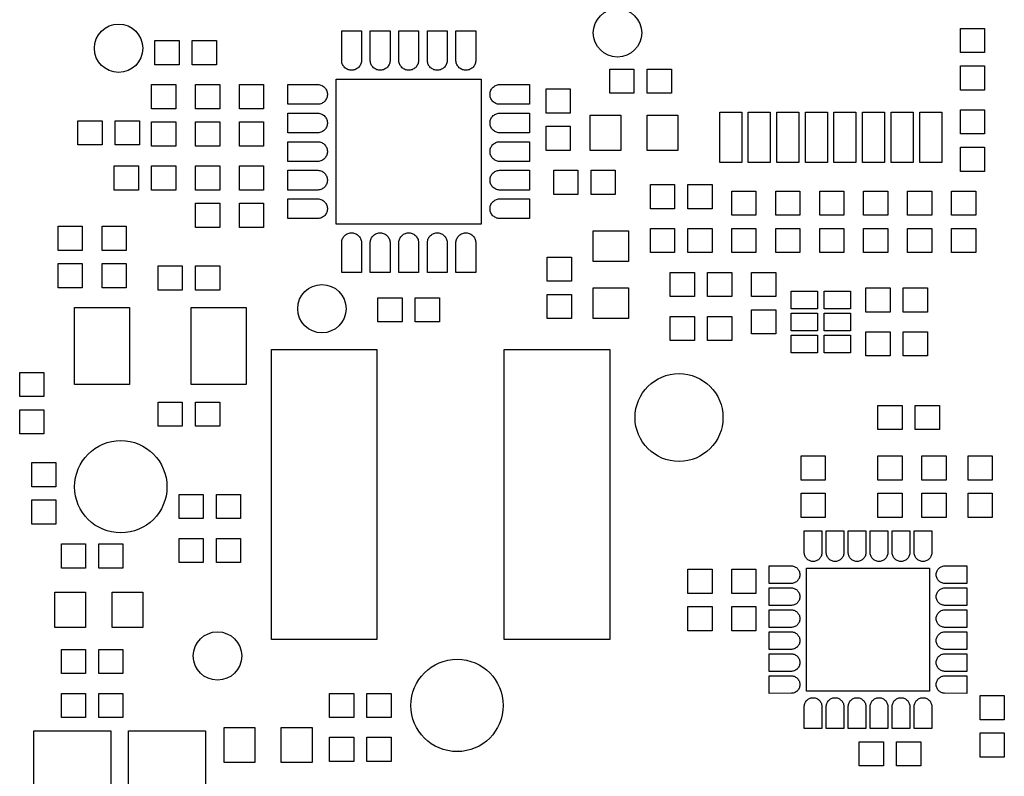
# Model space of a CAD drawing. Header units: metres. Extents: x -5.5 to 63.5, y -3.5 to 57.5.
# Tile 3 of 7: x 18.8 to 41.1, y 19.7 to 36.9. Entities that reach past the tile are written whole.
import ezdxf

# ---------------------------------------------------------------- set-up
doc = ezdxf.new("R2010")
doc.units = ezdxf.units.M

msp = doc.modelspace()

# ---------------------------------------------------------------- linework, layer by layer
at = {"layer": 'SOLDER_MASK_2'}
for points in [[(26.075, 36.65), (26.525, 36.65), (26.52487, 35.9639), (26.5227, 35.94192), (26.51839, 35.92025), (26.51197, 35.89911), (26.50352, 35.8787), (26.4931, 35.85922), (26.48083, 35.84086), (26.46681, 35.82378), (26.45119, 35.80816), (26.43411, 35.79415), (26.41574, 35.78188), (26.39626, 35.77146), (26.37585, 35.76301), (26.35471, 35.7566), (26.33304, 35.75229), (26.31106, 35.75013), (26.2889, 35.75013), (26.26692, 35.7523), (26.24525, 35.75661), (26.22411, 35.76303), (26.2037, 35.77148), (26.18422, 35.7819), (26.16586, 35.79417), (26.14878, 35.80819), (26.13316, 35.82381), (26.11915, 35.84089), (26.10688, 35.85926), (26.09646, 35.87874), (26.08801, 35.89915), (26.0816, 35.92029), (26.07729, 35.94196), (26.07513, 35.96394), (26.075, 36.65)], [(26.725, 36.65), (27.175, 36.65), (27.17487, 35.9639), (27.1727, 35.94192), (27.16839, 35.92025), (27.16197, 35.89911), (27.15352, 35.8787), (27.1431, 35.85922), (27.13083, 35.84086), (27.11681, 35.82378), (27.10119, 35.80816), (27.08411, 35.79415), (27.06574, 35.78188), (27.04626, 35.77146), (27.02585, 35.76301), (27.00471, 35.7566), (26.98304, 35.75229), (26.96106, 35.75013), (26.9389, 35.75013), (26.91692, 35.7523), (26.89525, 35.75661), (26.87411, 35.76303), (26.8537, 35.77148), (26.83422, 35.7819), (26.81586, 35.79417), (26.79878, 35.80819), (26.78316, 35.82381), (26.76915, 35.84089), (26.75688, 35.85926), (26.74646, 35.87874), (26.73801, 35.89915), (26.7316, 35.92029), (26.72729, 35.94196), (26.72513, 35.96394), (26.725, 36.65)], [(27.375, 36.65), (27.825, 36.65), (27.82487, 35.9639), (27.8227, 35.94192), (27.81839, 35.92025), (27.81197, 35.89911), (27.80352, 35.8787), (27.7931, 35.85922), (27.78083, 35.84086), (27.76681, 35.82378), (27.75119, 35.80816), (27.73411, 35.79415), (27.71574, 35.78188), (27.69626, 35.77146), (27.67585, 35.76301), (27.65471, 35.7566), (27.63304, 35.75229), (27.61106, 35.75013), (27.5889, 35.75013), (27.56692, 35.7523), (27.54525, 35.75661), (27.52411, 35.76303), (27.5037, 35.77148), (27.48422, 35.7819), (27.46586, 35.79417), (27.44878, 35.80819), (27.43316, 35.82381), (27.41915, 35.84089), (27.40688, 35.85926), (27.39646, 35.87874), (27.38801, 35.89915), (27.3816, 35.92029), (27.37729, 35.94196), (27.37513, 35.96394), (27.375, 36.65)], [(28.025, 36.65), (28.475, 36.65), (28.47487, 35.9639), (28.4727, 35.94192), (28.46839, 35.92025), (28.46197, 35.89911), (28.45352, 35.8787), (28.4431, 35.85922), (28.43083, 35.84086), (28.41681, 35.82378), (28.40119, 35.80816), (28.38411, 35.79415), (28.36574, 35.78188), (28.34626, 35.77146), (28.32585, 35.76301), (28.30471, 35.7566), (28.28304, 35.75229), (28.26106, 35.75013), (28.2389, 35.75013), (28.21692, 35.7523), (28.19525, 35.75661), (28.17411, 35.76303), (28.1537, 35.77148), (28.13422, 35.7819), (28.11586, 35.79417), (28.09878, 35.80819), (28.08316, 35.82381), (28.06915, 35.84089), (28.05688, 35.85926), (28.04646, 35.87874), (28.03801, 35.89915), (28.0316, 35.92029), (28.02729, 35.94196), (28.02513, 35.96394), (28.025, 36.65)], [(28.675, 36.65), (29.125, 36.65), (29.12487, 35.9639), (29.1227, 35.94192), (29.11839, 35.92025), (29.11197, 35.89911), (29.10352, 35.8787), (29.0931, 35.85922), (29.08083, 35.84086), (29.06681, 35.82378), (29.05119, 35.80816), (29.03411, 35.79415), (29.01574, 35.78188), (28.99626, 35.77146), (28.97585, 35.76301), (28.95471, 35.7566), (28.93304, 35.75229), (28.91106, 35.75013), (28.8889, 35.75013), (28.86692, 35.7523), (28.84525, 35.75661), (28.82411, 35.76303), (28.8037, 35.77148), (28.78422, 35.7819), (28.76586, 35.79417), (28.74878, 35.80819), (28.73316, 35.82381), (28.71915, 35.84089), (28.70688, 35.85926), (28.69646, 35.87874), (28.68801, 35.89915), (28.6816, 35.92029), (28.67729, 35.94196), (28.67513, 35.96394), (28.675, 36.65)], [(40.15, 36.7), (40.7, 36.7), (40.7, 36.15), (40.15, 36.15), (40.15, 36.7)], [(21.825, 35.875), (21.825, 36.425), (22.375, 36.425), (22.375, 35.875), (21.825, 35.875)], [(23.225, 36.425), (23.225, 35.875), (22.675, 35.875), (22.675, 36.425), (23.225, 36.425)], [(40.7, 35.3), (40.15, 35.3), (40.15, 35.85), (40.7, 35.85), (40.7, 35.3)], [(32.175, 35.225), (32.175, 35.775), (32.725, 35.775), (32.725, 35.225), (32.175, 35.225)], [(33.575, 35.775), (33.575, 35.225), (33.025, 35.225), (33.025, 35.775), (33.575, 35.775)], [(21.75, 35.425), (22.3, 35.425), (22.3, 34.875), (21.75, 34.875), (21.75, 35.425)], [(22.75, 35.425), (23.3, 35.425), (23.3, 34.875), (22.75, 34.875), (22.75, 35.425)], [(23.75, 35.425), (24.3, 35.425), (24.3, 34.875), (23.75, 34.875), (23.75, 35.425)], [(24.85, 34.975), (24.85, 35.425), (25.5361, 35.42487), (25.55808, 35.4227), (25.57975, 35.41839), (25.60089, 35.41197), (25.6213, 35.40352), (25.64078, 35.3931), (25.65914, 35.38083), (25.67622, 35.36681), (25.69184, 35.35119), (25.70585, 35.33411), (25.71812, 35.31574), (25.72854, 35.29626), (25.73699, 35.27585), (25.7434, 35.25471), (25.74771, 35.23304), (25.74987, 35.21106), (25.74987, 35.1889), (25.7477, 35.16692), (25.74339, 35.14525), (25.73697, 35.12411), (25.72852, 35.1037), (25.7181, 35.08422), (25.70583, 35.06586), (25.69181, 35.04878), (25.67619, 35.03316), (25.65911, 35.01915), (25.64074, 35.00688), (25.62126, 34.99646), (25.60085, 34.98801), (25.57971, 34.9816), (25.55804, 34.97729), (25.53606, 34.97513), (24.85, 34.975)], [(29.25, 32.25), (25.95, 32.25), (25.95, 35.55), (29.25, 35.55), (29.25, 32.25)], [(30.35, 35.425), (30.35, 34.975), (29.6639, 34.97513), (29.64192, 34.9773), (29.62025, 34.98161), (29.59911, 34.98803), (29.5787, 34.99648), (29.55922, 35.0069), (29.54086, 35.01917), (29.52378, 35.03319), (29.50816, 35.04881), (29.49415, 35.06589), (29.48188, 35.08426), (29.47146, 35.10374), (29.46301, 35.12415), (29.4566, 35.14529), (29.45229, 35.16696), (29.45013, 35.18894), (29.45013, 35.2111), (29.4523, 35.23308), (29.45661, 35.25475), (29.46303, 35.27589), (29.47148, 35.2963), (29.4819, 35.31578), (29.49417, 35.33414), (29.50819, 35.35122), (29.52381, 35.36684), (29.54089, 35.38085), (29.55926, 35.39312), (29.57874, 35.40354), (29.59915, 35.41199), (29.62029, 35.4184), (29.64196, 35.42271), (29.66394, 35.42487), (30.35, 35.425)], [(30.725, 35.325), (31.275, 35.325), (31.275, 34.775), (30.725, 34.775), (30.725, 35.325)], [(24.85, 34.325), (24.85, 34.775), (25.5361, 34.77487), (25.55808, 34.7727), (25.57975, 34.76839), (25.60089, 34.76197), (25.6213, 34.75352), (25.64078, 34.7431), (25.65914, 34.73083), (25.67622, 34.71681), (25.69184, 34.70119), (25.70585, 34.68411), (25.71812, 34.66574), (25.72854, 34.64626), (25.73699, 34.62585), (25.7434, 34.60471), (25.74771, 34.58304), (25.74987, 34.56106), (25.74987, 34.5389), (25.7477, 34.51692), (25.74339, 34.49525), (25.73697, 34.47411), (25.72852, 34.4537), (25.7181, 34.43422), (25.70583, 34.41586), (25.69181, 34.39878), (25.67619, 34.38316), (25.65911, 34.36915), (25.64074, 34.35688), (25.62126, 34.34646), (25.60085, 34.33801), (25.57971, 34.3316), (25.55804, 34.32729), (25.53606, 34.32513), (24.85, 34.325)], [(30.35, 34.775), (30.35, 34.325), (29.6639, 34.32513), (29.64192, 34.3273), (29.62025, 34.33161), (29.59911, 34.33803), (29.5787, 34.34648), (29.55922, 34.3569), (29.54086, 34.36917), (29.52378, 34.38319), (29.50816, 34.39881), (29.49415, 34.41589), (29.48188, 34.43426), (29.47146, 34.45374), (29.46301, 34.47415), (29.4566, 34.49529), (29.45229, 34.51696), (29.45013, 34.53894), (29.45013, 34.5611), (29.4523, 34.58308), (29.45661, 34.60475), (29.46303, 34.62589), (29.47148, 34.6463), (29.4819, 34.66578), (29.49417, 34.68414), (29.50819, 34.70122), (29.52381, 34.71684), (29.54089, 34.73085), (29.55926, 34.74312), (29.57874, 34.75354), (29.59915, 34.76199), (29.62029, 34.7684), (29.64196, 34.77271), (29.66394, 34.77487), (30.35, 34.775)], [(31.725, 33.925), (31.725, 34.725), (32.425, 34.725), (32.425, 33.925), (31.725, 33.925)], [(33.725, 34.725), (33.725, 33.925), (33.025, 33.925), (33.025, 34.725), (33.725, 34.725)], [(35.175, 34.8), (35.175, 33.65), (34.675, 33.65), (34.675, 34.8), (35.175, 34.8)], [(35.825, 34.8), (35.825, 33.65), (35.325, 33.65), (35.325, 34.8), (35.825, 34.8)], [(36.475, 34.8), (36.475, 33.65), (35.975, 33.65), (35.975, 34.8), (36.475, 34.8)], [(37.125, 34.8), (37.125, 33.65), (36.625, 33.65), (36.625, 34.8), (37.125, 34.8)], [(37.775, 34.8), (37.775, 33.65), (37.275, 33.65), (37.275, 34.8), (37.775, 34.8)], [(38.425, 34.8), (38.425, 33.65), (37.925, 33.65), (37.925, 34.8), (38.425, 34.8)], [(39.075, 34.8), (39.075, 33.65), (38.575, 33.65), (38.575, 34.8), (39.075, 34.8)], [(39.725, 34.8), (39.725, 33.65), (39.225, 33.65), (39.225, 34.8), (39.725, 34.8)], [(40.15, 34.85), (40.7, 34.85), (40.7, 34.3), (40.15, 34.3), (40.15, 34.85)], [(20.075, 34.05), (20.075, 34.6), (20.625, 34.6), (20.625, 34.05), (20.075, 34.05)], [(21.475, 34.6), (21.475, 34.05), (20.925, 34.05), (20.925, 34.6), (21.475, 34.6)], [(22.3, 34.025), (21.75, 34.025), (21.75, 34.575), (22.3, 34.575), (22.3, 34.025)], [(23.3, 34.025), (22.75, 34.025), (22.75, 34.575), (23.3, 34.575), (23.3, 34.025)], [(24.3, 34.025), (23.75, 34.025), (23.75, 34.575), (24.3, 34.575), (24.3, 34.025)], [(31.275, 33.925), (30.725, 33.925), (30.725, 34.475), (31.275, 34.475), (31.275, 33.925)], [(24.85, 33.675), (24.85, 34.125), (25.5361, 34.12487), (25.55808, 34.1227), (25.57975, 34.11839), (25.60089, 34.11197), (25.6213, 34.10352), (25.64078, 34.0931), (25.65914, 34.08083), (25.67622, 34.06681), (25.69184, 34.05119), (25.70585, 34.03411), (25.71812, 34.01574), (25.72854, 33.99626), (25.73699, 33.97585), (25.7434, 33.95471), (25.74771, 33.93304), (25.74987, 33.91106), (25.74987, 33.8889), (25.7477, 33.86692), (25.74339, 33.84525), (25.73697, 33.82411), (25.72852, 33.8037), (25.7181, 33.78422), (25.70583, 33.76586), (25.69181, 33.74878), (25.67619, 33.73316), (25.65911, 33.71915), (25.64074, 33.70688), (25.62126, 33.69646), (25.60085, 33.68801), (25.57971, 33.6816), (25.55804, 33.67729), (25.53606, 33.67513), (24.85, 33.675)], [(30.35, 34.125), (30.35, 33.675), (29.6639, 33.67513), (29.64192, 33.6773), (29.62025, 33.68161), (29.59911, 33.68803), (29.5787, 33.69648), (29.55922, 33.7069), (29.54086, 33.71917), (29.52378, 33.73319), (29.50816, 33.74881), (29.49415, 33.76589), (29.48188, 33.78426), (29.47146, 33.80374), (29.46301, 33.82415), (29.4566, 33.84529), (29.45229, 33.86696), (29.45013, 33.88894), (29.45013, 33.9111), (29.4523, 33.93308), (29.45661, 33.95475), (29.46303, 33.97589), (29.47148, 33.9963), (29.4819, 34.01578), (29.49417, 34.03414), (29.50819, 34.05122), (29.52381, 34.06684), (29.54089, 34.08085), (29.55926, 34.09312), (29.57874, 34.10354), (29.59915, 34.11199), (29.62029, 34.1184), (29.64196, 34.12271), (29.66394, 34.12487), (30.35, 34.125)], [(40.7, 33.45), (40.15, 33.45), (40.15, 34), (40.7, 34), (40.7, 33.45)], [(20.9, 33.025), (20.9, 33.575), (21.45, 33.575), (21.45, 33.025), (20.9, 33.025)], [(22.3, 33.575), (22.3, 33.025), (21.75, 33.025), (21.75, 33.575), (22.3, 33.575)], [(22.75, 33.575), (23.3, 33.575), (23.3, 33.025), (22.75, 33.025), (22.75, 33.575)], [(23.75, 33.575), (24.3, 33.575), (24.3, 33.025), (23.75, 33.025), (23.75, 33.575)], [(24.85, 33.025), (24.85, 33.475), (25.5361, 33.47487), (25.55808, 33.4727), (25.57975, 33.46839), (25.60089, 33.46197), (25.6213, 33.45352), (25.64078, 33.4431), (25.65914, 33.43083), (25.67622, 33.41681), (25.69184, 33.40119), (25.70585, 33.38411), (25.71812, 33.36574), (25.72854, 33.34626), (25.73699, 33.32585), (25.7434, 33.30471), (25.74771, 33.28304), (25.74987, 33.26106), (25.74987, 33.2389), (25.7477, 33.21692), (25.74339, 33.19525), (25.73697, 33.17411), (25.72852, 33.1537), (25.7181, 33.13422), (25.70583, 33.11586), (25.69181, 33.09878), (25.67619, 33.08316), (25.65911, 33.06915), (25.64074, 33.05688), (25.62126, 33.04646), (25.60085, 33.03801), (25.57971, 33.0316), (25.55804, 33.02729), (25.53606, 33.02513), (24.85, 33.025)], [(30.35, 33.475), (30.35, 33.025), (29.6639, 33.02513), (29.64192, 33.0273), (29.62025, 33.03161), (29.59911, 33.03803), (29.5787, 33.04648), (29.55922, 33.0569), (29.54086, 33.06917), (29.52378, 33.08319), (29.50816, 33.09881), (29.49415, 33.11589), (29.48188, 33.13426), (29.47146, 33.15374), (29.46301, 33.17415), (29.4566, 33.19529), (29.45229, 33.21696), (29.45013, 33.23894), (29.45013, 33.2611), (29.4523, 33.28308), (29.45661, 33.30475), (29.46303, 33.32589), (29.47148, 33.3463), (29.4819, 33.36578), (29.49417, 33.38414), (29.50819, 33.40122), (29.52381, 33.41684), (29.54089, 33.43085), (29.55926, 33.44312), (29.57874, 33.45354), (29.59915, 33.46199), (29.62029, 33.4684), (29.64196, 33.47271), (29.66394, 33.47487), (30.35, 33.475)], [(30.9, 32.925), (30.9, 33.475), (31.45, 33.475), (31.45, 32.925), (30.9, 32.925)], [(32.3, 33.475), (32.3, 32.925), (31.75, 32.925), (31.75, 33.475), (32.3, 33.475)], [(33.1, 32.6), (33.1, 33.15), (33.65, 33.15), (33.65, 32.6), (33.1, 32.6)], [(34.5, 33.15), (34.5, 32.6), (33.95, 32.6), (33.95, 33.15), (34.5, 33.15)], [(34.95, 33), (35.5, 33), (35.5, 32.45), (34.95, 32.45), (34.95, 33)], [(35.95, 33), (36.5, 33), (36.5, 32.45), (35.95, 32.45), (35.95, 33)], [(36.95, 33), (37.5, 33), (37.5, 32.45), (36.95, 32.45), (36.95, 33)], [(37.95, 33), (38.5, 33), (38.5, 32.45), (37.95, 32.45), (37.95, 33)], [(38.95, 33), (39.5, 33), (39.5, 32.45), (38.95, 32.45), (38.95, 33)], [(39.95, 33), (40.5, 33), (40.5, 32.45), (39.95, 32.45), (39.95, 33)], [(23.3, 32.175), (22.75, 32.175), (22.75, 32.725), (23.3, 32.725), (23.3, 32.175)], [(24.3, 32.175), (23.75, 32.175), (23.75, 32.725), (24.3, 32.725), (24.3, 32.175)], [(24.85, 32.375), (24.85, 32.825), (25.5361, 32.82487), (25.55808, 32.8227), (25.57975, 32.81839), (25.60089, 32.81197), (25.6213, 32.80352), (25.64078, 32.7931), (25.65914, 32.78083), (25.67622, 32.76681), (25.69184, 32.75119), (25.70585, 32.73411), (25.71812, 32.71574), (25.72854, 32.69626), (25.73699, 32.67585), (25.7434, 32.65471), (25.74771, 32.63304), (25.74987, 32.61106), (25.74987, 32.5889), (25.7477, 32.56692), (25.74339, 32.54525), (25.73697, 32.52411), (25.72852, 32.5037), (25.7181, 32.48422), (25.70583, 32.46586), (25.69181, 32.44878), (25.67619, 32.43316), (25.65911, 32.41915), (25.64074, 32.40688), (25.62126, 32.39646), (25.60085, 32.38801), (25.57971, 32.3816), (25.55804, 32.37729), (25.53606, 32.37513), (24.85, 32.375)], [(30.35, 32.825), (30.35, 32.375), (29.6639, 32.37513), (29.64192, 32.3773), (29.62025, 32.38161), (29.59911, 32.38803), (29.5787, 32.39648), (29.55922, 32.4069), (29.54086, 32.41917), (29.52378, 32.43319), (29.50816, 32.44881), (29.49415, 32.46589), (29.48188, 32.48426), (29.47146, 32.50374), (29.46301, 32.52415), (29.4566, 32.54529), (29.45229, 32.56696), (29.45013, 32.58894), (29.45013, 32.6111), (29.4523, 32.63308), (29.45661, 32.65475), (29.46303, 32.67589), (29.47148, 32.6963), (29.4819, 32.71578), (29.49417, 32.73414), (29.50819, 32.75122), (29.52381, 32.76684), (29.54089, 32.78085), (29.55926, 32.79312), (29.57874, 32.80354), (29.59915, 32.81199), (29.62029, 32.8184), (29.64196, 32.82271), (29.66394, 32.82487), (30.35, 32.825)], [(19.625, 32.2), (20.175, 32.2), (20.175, 31.65), (19.625, 31.65), (19.625, 32.2)], [(20.625, 32.2), (21.175, 32.2), (21.175, 31.65), (20.625, 31.65), (20.625, 32.2)], [(26.525, 31.15), (26.075, 31.15), (26.07513, 31.8361), (26.0773, 31.85808), (26.08161, 31.87975), (26.08803, 31.90089), (26.09648, 31.9213), (26.1069, 31.94078), (26.11917, 31.95914), (26.13319, 31.97622), (26.14881, 31.99184), (26.16589, 32.00585), (26.18426, 32.01812), (26.20374, 32.02854), (26.22415, 32.03699), (26.24529, 32.0434), (26.26696, 32.04771), (26.28894, 32.04987), (26.3111, 32.04987), (26.33308, 32.0477), (26.35475, 32.04339), (26.37589, 32.03697), (26.3963, 32.02852), (26.41578, 32.0181), (26.43414, 32.00583), (26.45122, 31.99181), (26.46684, 31.97619), (26.48085, 31.95911), (26.49312, 31.94074), (26.50354, 31.92126), (26.51199, 31.90085), (26.5184, 31.87971), (26.52271, 31.85804), (26.52487, 31.83606), (26.525, 31.15)], [(27.175, 31.15), (26.725, 31.15), (26.72513, 31.8361), (26.7273, 31.85808), (26.73161, 31.87975), (26.73803, 31.90089), (26.74648, 31.9213), (26.7569, 31.94078), (26.76917, 31.95914), (26.78319, 31.97622), (26.79881, 31.99184), (26.81589, 32.00585), (26.83426, 32.01812), (26.85374, 32.02854), (26.87415, 32.03699), (26.89529, 32.0434), (26.91696, 32.04771), (26.93894, 32.04987), (26.9611, 32.04987), (26.98308, 32.0477), (27.00475, 32.04339), (27.02589, 32.03697), (27.0463, 32.02852), (27.06578, 32.0181), (27.08414, 32.00583), (27.10122, 31.99181), (27.11684, 31.97619), (27.13085, 31.95911), (27.14312, 31.94074), (27.15354, 31.92126), (27.16199, 31.90085), (27.1684, 31.87971), (27.17271, 31.85804), (27.17487, 31.83606), (27.175, 31.15)], [(27.825, 31.15), (27.375, 31.15), (27.37513, 31.8361), (27.3773, 31.85808), (27.38161, 31.87975), (27.38803, 31.90089), (27.39648, 31.9213), (27.4069, 31.94078), (27.41917, 31.95914), (27.43319, 31.97622), (27.44881, 31.99184), (27.46589, 32.00585), (27.48426, 32.01812), (27.50374, 32.02854), (27.52415, 32.03699), (27.54529, 32.0434), (27.56696, 32.04771), (27.58894, 32.04987), (27.6111, 32.04987), (27.63308, 32.0477), (27.65475, 32.04339), (27.67589, 32.03697), (27.6963, 32.02852), (27.71578, 32.0181), (27.73414, 32.00583), (27.75122, 31.99181), (27.76684, 31.97619), (27.78085, 31.95911), (27.79312, 31.94074), (27.80354, 31.92126), (27.81199, 31.90085), (27.8184, 31.87971), (27.82271, 31.85804), (27.82487, 31.83606), (27.825, 31.15)], [(28.475, 31.15), (28.025, 31.15), (28.02513, 31.8361), (28.0273, 31.85808), (28.03161, 31.87975), (28.03803, 31.90089), (28.04648, 31.9213), (28.0569, 31.94078), (28.06917, 31.95914), (28.08319, 31.97622), (28.09881, 31.99184), (28.11589, 32.00585), (28.13426, 32.01812), (28.15374, 32.02854), (28.17415, 32.03699), (28.19529, 32.0434), (28.21696, 32.04771), (28.23894, 32.04987), (28.2611, 32.04987), (28.28308, 32.0477), (28.30475, 32.04339), (28.32589, 32.03697), (28.3463, 32.02852), (28.36578, 32.0181), (28.38414, 32.00583), (28.40122, 31.99181), (28.41684, 31.97619), (28.43085, 31.95911), (28.44312, 31.94074), (28.45354, 31.92126), (28.46199, 31.90085), (28.4684, 31.87971), (28.47271, 31.85804), (28.47487, 31.83606), (28.475, 31.15)], [(29.125, 31.15), (28.675, 31.15), (28.67513, 31.8361), (28.6773, 31.85808), (28.68161, 31.87975), (28.68803, 31.90089), (28.69648, 31.9213), (28.7069, 31.94078), (28.71917, 31.95914), (28.73319, 31.97622), (28.74881, 31.99184), (28.76589, 32.00585), (28.78426, 32.01812), (28.80374, 32.02854), (28.82415, 32.03699), (28.84529, 32.0434), (28.86696, 32.04771), (28.88894, 32.04987), (28.9111, 32.04987), (28.93308, 32.0477), (28.95475, 32.04339), (28.97589, 32.03697), (28.9963, 32.02852), (29.01578, 32.0181), (29.03414, 32.00583), (29.05122, 31.99181), (29.06684, 31.97619), (29.08085, 31.95911), (29.09312, 31.94074), (29.10354, 31.92126), (29.11199, 31.90085), (29.1184, 31.87971), (29.12271, 31.85804), (29.12487, 31.83606), (29.125, 31.15)], [(31.8, 32.1), (32.6, 32.1), (32.6, 31.4), (31.8, 31.4), (31.8, 32.1)], [(33.1, 31.6), (33.1, 32.15), (33.65, 32.15), (33.65, 31.6), (33.1, 31.6)], [(34.5, 32.15), (34.5, 31.6), (33.95, 31.6), (33.95, 32.15), (34.5, 32.15)], [(35.5, 31.6), (34.95, 31.6), (34.95, 32.15), (35.5, 32.15), (35.5, 31.6)], [(36.5, 31.6), (35.95, 31.6), (35.95, 32.15), (36.5, 32.15), (36.5, 31.6)], [(37.5, 31.6), (36.95, 31.6), (36.95, 32.15), (37.5, 32.15), (37.5, 31.6)], [(38.5, 31.6), (37.95, 31.6), (37.95, 32.15), (38.5, 32.15), (38.5, 31.6)], [(39.5, 31.6), (38.95, 31.6), (38.95, 32.15), (39.5, 32.15), (39.5, 31.6)], [(40.5, 31.6), (39.95, 31.6), (39.95, 32.15), (40.5, 32.15), (40.5, 31.6)], [(30.75, 31.5), (31.3, 31.5), (31.3, 30.95), (30.75, 30.95), (30.75, 31.5)], [(20.175, 30.8), (19.625, 30.8), (19.625, 31.35), (20.175, 31.35), (20.175, 30.8)], [(21.175, 30.8), (20.625, 30.8), (20.625, 31.35), (21.175, 31.35), (21.175, 30.8)], [(21.9, 30.75), (21.9, 31.3), (22.45, 31.3), (22.45, 30.75), (21.9, 30.75)], [(23.3, 31.3), (23.3, 30.75), (22.75, 30.75), (22.75, 31.3), (23.3, 31.3)], [(33.55, 30.6), (33.55, 31.15), (34.1, 31.15), (34.1, 30.6), (33.55, 30.6)], [(34.95, 31.15), (34.95, 30.6), (34.4, 30.6), (34.4, 31.15), (34.95, 31.15)], [(35.4, 31.15), (35.95, 31.15), (35.95, 30.6), (35.4, 30.6), (35.4, 31.15)], [(32.6, 30.1), (31.8, 30.1), (31.8, 30.8), (32.6, 30.8), (32.6, 30.1)], [(36.9, 30.325), (36.3, 30.325), (36.3, 30.725), (36.9, 30.725), (36.9, 30.325)], [(37.65, 30.325), (37.05, 30.325), (37.05, 30.725), (37.65, 30.725), (37.65, 30.325)], [(38, 30.25), (38, 30.8), (38.55, 30.8), (38.55, 30.25), (38, 30.25)], [(39.4, 30.8), (39.4, 30.25), (38.85, 30.25), (38.85, 30.8), (39.4, 30.8)], [(26.9, 30.025), (26.9, 30.575), (27.45, 30.575), (27.45, 30.025), (26.9, 30.025)], [(28.3, 30.575), (28.3, 30.025), (27.75, 30.025), (27.75, 30.575), (28.3, 30.575)], [(31.3, 30.1), (30.75, 30.1), (30.75, 30.65), (31.3, 30.65), (31.3, 30.1)], [(20, 28.6), (20, 30.35), (21.25, 30.35), (21.25, 28.6), (20, 28.6)], [(23.9, 30.35), (23.9, 28.6), (22.65, 28.6), (22.65, 30.35), (23.9, 30.35)], [(35.95, 29.75), (35.4, 29.75), (35.4, 30.3), (35.95, 30.3), (35.95, 29.75)], [(33.55, 29.6), (33.55, 30.15), (34.1, 30.15), (34.1, 29.6), (33.55, 29.6)], [(34.95, 30.15), (34.95, 29.6), (34.4, 29.6), (34.4, 30.15), (34.95, 30.15)], [(36.9, 29.825), (36.3, 29.825), (36.3, 30.225), (36.9, 30.225), (36.9, 29.825)], [(37.65, 29.825), (37.05, 29.825), (37.05, 30.225), (37.65, 30.225), (37.65, 29.825)], [(38, 29.25), (38, 29.8), (38.55, 29.8), (38.55, 29.25), (38, 29.25)], [(39.4, 29.8), (39.4, 29.25), (38.85, 29.25), (38.85, 29.8), (39.4, 29.8)], [(36.9, 29.325), (36.3, 29.325), (36.3, 29.725), (36.9, 29.725), (36.9, 29.325)], [(37.65, 29.325), (37.05, 29.325), (37.05, 29.725), (37.65, 29.725), (37.65, 29.325)], [(24.475, 22.8), (24.475, 29.4), (26.875, 29.4), (26.875, 22.8), (24.475, 22.8)], [(29.775, 22.8), (29.775, 29.4), (32.175, 29.4), (32.175, 22.8), (29.775, 22.8)], [(18.75, 28.875), (19.3, 28.875), (19.3, 28.325), (18.75, 28.325), (18.75, 28.875)], [(19.3, 27.475), (18.75, 27.475), (18.75, 28.025), (19.3, 28.025), (19.3, 27.475)], [(21.9, 27.65), (21.9, 28.2), (22.45, 28.2), (22.45, 27.65), (21.9, 27.65)], [(23.3, 28.2), (23.3, 27.65), (22.75, 27.65), (22.75, 28.2), (23.3, 28.2)], [(38.275, 27.575), (38.275, 28.125), (38.825, 28.125), (38.825, 27.575), (38.275, 27.575)], [(39.675, 28.125), (39.675, 27.575), (39.125, 27.575), (39.125, 28.125), (39.675, 28.125)], [(36.525, 26.975), (37.075, 26.975), (37.075, 26.425), (36.525, 26.425), (36.525, 26.975)], [(38.275, 26.975), (38.825, 26.975), (38.825, 26.425), (38.275, 26.425), (38.275, 26.975)], [(39.275, 26.975), (39.825, 26.975), (39.825, 26.425), (39.275, 26.425), (39.275, 26.975)], [(40.325, 26.975), (40.875, 26.975), (40.875, 26.425), (40.325, 26.425), (40.325, 26.975)], [(19.025, 26.825), (19.575, 26.825), (19.575, 26.275), (19.025, 26.275), (19.025, 26.825)], [(22.375, 25.55), (22.375, 26.1), (22.925, 26.1), (22.925, 25.55), (22.375, 25.55)], [(23.775, 26.1), (23.775, 25.55), (23.225, 25.55), (23.225, 26.1), (23.775, 26.1)], [(37.075, 25.575), (36.525, 25.575), (36.525, 26.125), (37.075, 26.125), (37.075, 25.575)], [(38.825, 25.575), (38.275, 25.575), (38.275, 26.125), (38.825, 26.125), (38.825, 25.575)], [(39.825, 25.575), (39.275, 25.575), (39.275, 26.125), (39.825, 26.125), (39.825, 25.575)], [(40.875, 25.575), (40.325, 25.575), (40.325, 26.125), (40.875, 26.125), (40.875, 25.575)], [(19.575, 25.425), (19.025, 25.425), (19.025, 25.975), (19.575, 25.975), (19.575, 25.425)], [(22.375, 24.55), (22.375, 25.1), (22.925, 25.1), (22.925, 24.55), (22.375, 24.55)], [(23.775, 25.1), (23.775, 24.55), (23.225, 24.55), (23.225, 25.1), (23.775, 25.1)], [(36.6, 25.275), (37, 25.275), (36.99988, 24.76518), (36.99795, 24.74564), (36.99412, 24.72637), (36.98842, 24.70758), (36.98091, 24.68944), (36.97165, 24.67212), (36.96074, 24.65579), (36.94828, 24.64061), (36.93439, 24.62672), (36.91921, 24.61426), (36.90288, 24.60335), (36.88556, 24.59409), (36.86742, 24.58658), (36.84863, 24.58088), (36.82936, 24.57705), (36.80982, 24.57512), (36.79018, 24.57512), (36.77064, 24.57705), (36.75137, 24.58088), (36.73258, 24.58658), (36.71444, 24.59409), (36.69712, 24.60335), (36.68079, 24.61426), (36.66561, 24.62672), (36.65172, 24.64061), (36.63926, 24.65579), (36.62835, 24.67212), (36.61909, 24.68944), (36.61158, 24.70758), (36.60588, 24.72637), (36.60205, 24.74564), (36.60012, 24.76518), (36.6, 25.275)], [(37.1, 25.275), (37.5, 25.275), (37.49988, 24.76518), (37.49795, 24.74564), (37.49412, 24.72637), (37.48842, 24.70758), (37.48091, 24.68944), (37.47165, 24.67212), (37.46074, 24.65579), (37.44828, 24.64061), (37.43439, 24.62672), (37.41921, 24.61426), (37.40288, 24.60335), (37.38556, 24.59409), (37.36742, 24.58658), (37.34863, 24.58088), (37.32936, 24.57705), (37.30982, 24.57512), (37.29018, 24.57512), (37.27064, 24.57705), (37.25137, 24.58088), (37.23258, 24.58658), (37.21444, 24.59409), (37.19712, 24.60335), (37.18079, 24.61426), (37.16561, 24.62672), (37.15172, 24.64061), (37.13926, 24.65579), (37.12835, 24.67212), (37.11909, 24.68944), (37.11158, 24.70758), (37.10588, 24.72637), (37.10205, 24.74564), (37.10012, 24.76518), (37.1, 25.275)], [(37.6, 25.275), (38, 25.275), (37.99988, 24.76518), (37.99795, 24.74564), (37.99412, 24.72637), (37.98842, 24.70758), (37.98091, 24.68944), (37.97165, 24.67212), (37.96074, 24.65579), (37.94828, 24.64061), (37.93439, 24.62672), (37.91921, 24.61426), (37.90288, 24.60335), (37.88556, 24.59409), (37.86742, 24.58658), (37.84863, 24.58088), (37.82936, 24.57705), (37.80982, 24.57512), (37.79018, 24.57512), (37.77064, 24.57705), (37.75137, 24.58088), (37.73258, 24.58658), (37.71444, 24.59409), (37.69712, 24.60335), (37.68079, 24.61426), (37.66561, 24.62672), (37.65172, 24.64061), (37.63926, 24.65579), (37.62835, 24.67212), (37.61909, 24.68944), (37.61158, 24.70758), (37.60588, 24.72637), (37.60205, 24.74564), (37.60012, 24.76518), (37.6, 25.275)], [(38.1, 25.275), (38.5, 25.275), (38.49988, 24.76518), (38.49795, 24.74564), (38.49412, 24.72637), (38.48842, 24.70758), (38.48091, 24.68944), (38.47165, 24.67212), (38.46074, 24.65579), (38.44828, 24.64061), (38.43439, 24.62672), (38.41921, 24.61426), (38.40288, 24.60335), (38.38556, 24.59409), (38.36742, 24.58658), (38.34863, 24.58088), (38.32936, 24.57705), (38.30982, 24.57512), (38.29018, 24.57512), (38.27064, 24.57705), (38.25137, 24.58088), (38.23258, 24.58658), (38.21444, 24.59409), (38.19712, 24.60335), (38.18079, 24.61426), (38.16561, 24.62672), (38.15172, 24.64061), (38.13926, 24.65579), (38.12835, 24.67212), (38.11909, 24.68944), (38.11158, 24.70758), (38.10588, 24.72637), (38.10205, 24.74564), (38.10012, 24.76518), (38.1, 25.275)], [(38.6, 25.275), (39, 25.275), (38.99988, 24.76518), (38.99795, 24.74564), (38.99412, 24.72637), (38.98842, 24.70758), (38.98091, 24.68944), (38.97165, 24.67212), (38.96074, 24.65579), (38.94828, 24.64061), (38.93439, 24.62672), (38.91921, 24.61426), (38.90288, 24.60335), (38.88556, 24.59409), (38.86742, 24.58658), (38.84863, 24.58088), (38.82936, 24.57705), (38.80982, 24.57512), (38.79018, 24.57512), (38.77064, 24.57705), (38.75137, 24.58088), (38.73258, 24.58658), (38.71444, 24.59409), (38.69712, 24.60335), (38.68079, 24.61426), (38.66561, 24.62672), (38.65172, 24.64061), (38.63926, 24.65579), (38.62835, 24.67212), (38.61909, 24.68944), (38.61158, 24.70758), (38.60588, 24.72637), (38.60205, 24.74564), (38.60012, 24.76518), (38.6, 25.275)], [(39.1, 25.275), (39.5, 25.275), (39.49988, 24.76518), (39.49795, 24.74564), (39.49412, 24.72637), (39.48842, 24.70758), (39.48091, 24.68944), (39.47165, 24.67212), (39.46074, 24.65579), (39.44828, 24.64061), (39.43439, 24.62672), (39.41921, 24.61426), (39.40288, 24.60335), (39.38556, 24.59409), (39.36742, 24.58658), (39.34863, 24.58088), (39.32936, 24.57705), (39.30982, 24.57512), (39.29018, 24.57512), (39.27064, 24.57705), (39.25137, 24.58088), (39.23258, 24.58658), (39.21444, 24.59409), (39.19712, 24.60335), (39.18079, 24.61426), (39.16561, 24.62672), (39.15172, 24.64061), (39.13926, 24.65579), (39.12835, 24.67212), (39.11909, 24.68944), (39.11158, 24.70758), (39.10588, 24.72637), (39.10205, 24.74564), (39.10012, 24.76518), (39.1, 25.275)], [(19.7, 24.425), (19.7, 24.975), (20.25, 24.975), (20.25, 24.425), (19.7, 24.425)], [(21.1, 24.975), (21.1, 24.425), (20.55, 24.425), (20.55, 24.975), (21.1, 24.975)], [(35.8, 24.075), (35.8, 24.475), (36.30982, 24.47488), (36.32936, 24.47295), (36.34863, 24.46912), (36.36742, 24.46342), (36.38556, 24.45591), (36.40288, 24.44665), (36.41921, 24.43574), (36.43439, 24.42328), (36.44828, 24.40939), (36.46074, 24.39421), (36.47165, 24.37788), (36.48091, 24.36056), (36.48842, 24.34242), (36.49412, 24.32363), (36.49795, 24.30436), (36.49988, 24.28482), (36.49988, 24.26518), (36.49795, 24.24564), (36.49412, 24.22637), (36.48842, 24.20758), (36.48091, 24.18944), (36.47165, 24.17212), (36.46074, 24.15579), (36.44828, 24.14061), (36.43439, 24.12672), (36.41921, 24.11426), (36.40288, 24.10335), (36.38556, 24.09409), (36.36742, 24.08658), (36.34863, 24.08088), (36.32936, 24.07705), (36.30982, 24.07512), (35.8, 24.075)], [(36.65, 24.425), (39.45, 24.425), (39.45, 21.625), (36.65, 21.625), (36.65, 24.425)], [(40.3, 24.475), (40.3, 24.075), (39.79018, 24.07512), (39.77064, 24.07705), (39.75137, 24.08088), (39.73258, 24.08658), (39.71444, 24.09409), (39.69712, 24.10335), (39.68079, 24.11426), (39.66561, 24.12672), (39.65172, 24.14061), (39.63926, 24.15579), (39.62835, 24.17212), (39.61909, 24.18944), (39.61158, 24.20758), (39.60588, 24.22637), (39.60205, 24.24564), (39.60012, 24.26518), (39.60012, 24.28482), (39.60205, 24.30436), (39.60588, 24.32363), (39.61158, 24.34242), (39.61909, 24.36056), (39.62835, 24.37788), (39.63926, 24.39421), (39.65172, 24.40939), (39.66561, 24.42328), (39.68079, 24.43574), (39.69712, 24.44665), (39.71444, 24.45591), (39.73258, 24.46342), (39.75137, 24.46912), (39.77064, 24.47295), (39.79018, 24.47488), (40.3, 24.475)], [(33.95, 24.4), (34.5, 24.4), (34.5, 23.85), (33.95, 23.85), (33.95, 24.4)], [(34.95, 24.4), (35.5, 24.4), (35.5, 23.85), (34.95, 23.85), (34.95, 24.4)], [(35.8, 23.575), (35.8, 23.975), (36.30982, 23.97488), (36.32936, 23.97295), (36.34863, 23.96912), (36.36742, 23.96342), (36.38556, 23.95591), (36.40288, 23.94665), (36.41921, 23.93574), (36.43439, 23.92328), (36.44828, 23.90939), (36.46074, 23.89421), (36.47165, 23.87788), (36.48091, 23.86056), (36.48842, 23.84242), (36.49412, 23.82363), (36.49795, 23.80436), (36.49988, 23.78482), (36.49988, 23.76518), (36.49795, 23.74564), (36.49412, 23.72637), (36.48842, 23.70758), (36.48091, 23.68944), (36.47165, 23.67212), (36.46074, 23.65579), (36.44828, 23.64061), (36.43439, 23.62672), (36.41921, 23.61426), (36.40288, 23.60335), (36.38556, 23.59409), (36.36742, 23.58658), (36.34863, 23.58088), (36.32936, 23.57705), (36.30982, 23.57512), (35.8, 23.575)], [(40.3, 23.975), (40.3, 23.575), (39.79018, 23.57512), (39.77064, 23.57705), (39.75137, 23.58088), (39.73258, 23.58658), (39.71444, 23.59409), (39.69712, 23.60335), (39.68079, 23.61426), (39.66561, 23.62672), (39.65172, 23.64061), (39.63926, 23.65579), (39.62835, 23.67212), (39.61909, 23.68944), (39.61158, 23.70758), (39.60588, 23.72637), (39.60205, 23.74564), (39.60012, 23.76518), (39.60012, 23.78482), (39.60205, 23.80436), (39.60588, 23.82363), (39.61158, 23.84242), (39.61909, 23.86056), (39.62835, 23.87788), (39.63926, 23.89421), (39.65172, 23.90939), (39.66561, 23.92328), (39.68079, 23.93574), (39.69712, 23.94665), (39.71444, 23.95591), (39.73258, 23.96342), (39.75137, 23.96912), (39.77064, 23.97295), (39.79018, 23.97488), (40.3, 23.975)], [(19.55, 23.075), (19.55, 23.875), (20.25, 23.875), (20.25, 23.075), (19.55, 23.075)], [(21.55, 23.875), (21.55, 23.075), (20.85, 23.075), (20.85, 23.875), (21.55, 23.875)], [(34.5, 23), (33.95, 23), (33.95, 23.55), (34.5, 23.55), (34.5, 23)], [(35.5, 23), (34.95, 23), (34.95, 23.55), (35.5, 23.55), (35.5, 23)], [(35.8, 23.075), (35.8, 23.475), (36.30982, 23.47488), (36.32936, 23.47295), (36.34863, 23.46912), (36.36742, 23.46342), (36.38556, 23.45591), (36.40288, 23.44665), (36.41921, 23.43574), (36.43439, 23.42328), (36.44828, 23.40939), (36.46074, 23.39421), (36.47165, 23.37788), (36.48091, 23.36056), (36.48842, 23.34242), (36.49412, 23.32363), (36.49795, 23.30436), (36.49988, 23.28482), (36.49988, 23.26518), (36.49795, 23.24564), (36.49412, 23.22637), (36.48842, 23.20758), (36.48091, 23.18944), (36.47165, 23.17212), (36.46074, 23.15579), (36.44828, 23.14061), (36.43439, 23.12672), (36.41921, 23.11426), (36.40288, 23.10335), (36.38556, 23.09409), (36.36742, 23.08658), (36.34863, 23.08088), (36.32936, 23.07705), (36.30982, 23.07512), (35.8, 23.075)], [(40.3, 23.475), (40.3, 23.075), (39.79018, 23.07512), (39.77064, 23.07705), (39.75137, 23.08088), (39.73258, 23.08658), (39.71444, 23.09409), (39.69712, 23.10335), (39.68079, 23.11426), (39.66561, 23.12672), (39.65172, 23.14061), (39.63926, 23.15579), (39.62835, 23.17212), (39.61909, 23.18944), (39.61158, 23.20758), (39.60588, 23.22637), (39.60205, 23.24564), (39.60012, 23.26518), (39.60012, 23.28482), (39.60205, 23.30436), (39.60588, 23.32363), (39.61158, 23.34242), (39.61909, 23.36056), (39.62835, 23.37788), (39.63926, 23.39421), (39.65172, 23.40939), (39.66561, 23.42328), (39.68079, 23.43574), (39.69712, 23.44665), (39.71444, 23.45591), (39.73258, 23.46342), (39.75137, 23.46912), (39.77064, 23.47295), (39.79018, 23.47488), (40.3, 23.475)], [(35.8, 22.575), (35.8, 22.975), (36.30982, 22.97488), (36.32936, 22.97295), (36.34863, 22.96912), (36.36742, 22.96342), (36.38556, 22.95591), (36.40288, 22.94665), (36.41921, 22.93574), (36.43439, 22.92328), (36.44828, 22.90939), (36.46074, 22.89421), (36.47165, 22.87788), (36.48091, 22.86056), (36.48842, 22.84242), (36.49412, 22.82363), (36.49795, 22.80436), (36.49988, 22.78482), (36.49988, 22.76518), (36.49795, 22.74564), (36.49412, 22.72637), (36.48842, 22.70758), (36.48091, 22.68944), (36.47165, 22.67212), (36.46074, 22.65579), (36.44828, 22.64061), (36.43439, 22.62672), (36.41921, 22.61426), (36.40288, 22.60335), (36.38556, 22.59409), (36.36742, 22.58658), (36.34863, 22.58088), (36.32936, 22.57705), (36.30982, 22.57512), (35.8, 22.575)], [(40.3, 22.975), (40.3, 22.575), (39.79018, 22.57512), (39.77064, 22.57705), (39.75137, 22.58088), (39.73258, 22.58658), (39.71444, 22.59409), (39.69712, 22.60335), (39.68079, 22.61426), (39.66561, 22.62672), (39.65172, 22.64061), (39.63926, 22.65579), (39.62835, 22.67212), (39.61909, 22.68944), (39.61158, 22.70758), (39.60588, 22.72637), (39.60205, 22.74564), (39.60012, 22.76518), (39.60012, 22.78482), (39.60205, 22.80436), (39.60588, 22.82363), (39.61158, 22.84242), (39.61909, 22.86056), (39.62835, 22.87788), (39.63926, 22.89421), (39.65172, 22.90939), (39.66561, 22.92328), (39.68079, 22.93574), (39.69712, 22.94665), (39.71444, 22.95591), (39.73258, 22.96342), (39.75137, 22.96912), (39.77064, 22.97295), (39.79018, 22.97488), (40.3, 22.975)], [(19.7, 22.025), (19.7, 22.575), (20.25, 22.575), (20.25, 22.025), (19.7, 22.025)], [(21.1, 22.575), (21.1, 22.025), (20.55, 22.025), (20.55, 22.575), (21.1, 22.575)], [(35.8, 22.075), (35.8, 22.475), (36.30982, 22.47488), (36.32936, 22.47295), (36.34863, 22.46912), (36.36742, 22.46342), (36.38556, 22.45591), (36.40288, 22.44665), (36.41921, 22.43574), (36.43439, 22.42328), (36.44828, 22.40939), (36.46074, 22.39421), (36.47165, 22.37788), (36.48091, 22.36056), (36.48842, 22.34242), (36.49412, 22.32363), (36.49795, 22.30436), (36.49988, 22.28482), (36.49988, 22.26518), (36.49795, 22.24564), (36.49412, 22.22637), (36.48842, 22.20758), (36.48091, 22.18944), (36.47165, 22.17212), (36.46074, 22.15579), (36.44828, 22.14061), (36.43439, 22.12672), (36.41921, 22.11426), (36.40288, 22.10335), (36.38556, 22.09409), (36.36742, 22.08658), (36.34863, 22.08088), (36.32936, 22.07705), (36.30982, 22.07512), (35.8, 22.075)], [(40.3, 22.475), (40.3, 22.075), (39.79018, 22.07512), (39.77064, 22.07705), (39.75137, 22.08088), (39.73258, 22.08658), (39.71444, 22.09409), (39.69712, 22.10335), (39.68079, 22.11426), (39.66561, 22.12672), (39.65172, 22.14061), (39.63926, 22.15579), (39.62835, 22.17212), (39.61909, 22.18944), (39.61158, 22.20758), (39.60588, 22.22637), (39.60205, 22.24564), (39.60012, 22.26518), (39.60012, 22.28482), (39.60205, 22.30436), (39.60588, 22.32363), (39.61158, 22.34242), (39.61909, 22.36056), (39.62835, 22.37788), (39.63926, 22.39421), (39.65172, 22.40939), (39.66561, 22.42328), (39.68079, 22.43574), (39.69712, 22.44665), (39.71444, 22.45591), (39.73258, 22.46342), (39.75137, 22.46912), (39.77064, 22.47295), (39.79018, 22.47488), (40.3, 22.475)], [(35.8, 21.575), (35.8, 21.975), (36.30982, 21.97488), (36.32936, 21.97295), (36.34863, 21.96912), (36.36742, 21.96342), (36.38556, 21.95591), (36.40288, 21.94665), (36.41921, 21.93574), (36.43439, 21.92328), (36.44828, 21.90939), (36.46074, 21.89421), (36.47165, 21.87788), (36.48091, 21.86056), (36.48842, 21.84242), (36.49412, 21.82363), (36.49795, 21.80436), (36.49988, 21.78482), (36.49988, 21.76518), (36.49795, 21.74564), (36.49412, 21.72637), (36.48842, 21.70758), (36.48091, 21.68944), (36.47165, 21.67212), (36.46074, 21.65579), (36.44828, 21.64061), (36.43439, 21.62672), (36.41921, 21.61426), (36.40288, 21.60335), (36.38556, 21.59409), (36.36742, 21.58658), (36.34863, 21.58088), (36.32936, 21.57705), (36.30982, 21.57512), (35.8, 21.575)], [(40.3, 21.975), (40.3, 21.575), (39.79018, 21.57512), (39.77064, 21.57705), (39.75137, 21.58088), (39.73258, 21.58658), (39.71444, 21.59409), (39.69712, 21.60335), (39.68079, 21.61426), (39.66561, 21.62672), (39.65172, 21.64061), (39.63926, 21.65579), (39.62835, 21.67212), (39.61909, 21.68944), (39.61158, 21.70758), (39.60588, 21.72637), (39.60205, 21.74564), (39.60012, 21.76518), (39.60012, 21.78482), (39.60205, 21.80436), (39.60588, 21.82363), (39.61158, 21.84242), (39.61909, 21.86056), (39.62835, 21.87788), (39.63926, 21.89421), (39.65172, 21.90939), (39.66561, 21.92328), (39.68079, 21.93574), (39.69712, 21.94665), (39.71444, 21.95591), (39.73258, 21.96342), (39.75137, 21.96912), (39.77064, 21.97295), (39.79018, 21.97488), (40.3, 21.975)], [(19.7, 21.025), (19.7, 21.575), (20.25, 21.575), (20.25, 21.025), (19.7, 21.025)], [(21.1, 21.575), (21.1, 21.025), (20.55, 21.025), (20.55, 21.575), (21.1, 21.575)], [(25.8, 21.025), (25.8, 21.575), (26.35, 21.575), (26.35, 21.025), (25.8, 21.025)], [(27.2, 21.575), (27.2, 21.025), (26.65, 21.025), (26.65, 21.575), (27.2, 21.575)], [(40.6, 21.525), (41.15, 21.525), (41.15, 20.975), (40.6, 20.975), (40.6, 21.525)], [(37, 20.775), (36.6, 20.775), (36.60012, 21.28482), (36.60205, 21.30436), (36.60588, 21.32363), (36.61158, 21.34242), (36.61909, 21.36056), (36.62835, 21.37788), (36.63926, 21.39421), (36.65172, 21.40939), (36.66561, 21.42328), (36.68079, 21.43574), (36.69712, 21.44665), (36.71444, 21.45591), (36.73258, 21.46342), (36.75137, 21.46912), (36.77064, 21.47295), (36.79018, 21.47488), (36.80982, 21.47488), (36.82936, 21.47295), (36.84863, 21.46912), (36.86742, 21.46342), (36.88556, 21.45591), (36.90288, 21.44665), (36.91921, 21.43574), (36.93439, 21.42328), (36.94828, 21.40939), (36.96074, 21.39421), (36.97165, 21.37788), (36.98091, 21.36056), (36.98842, 21.34242), (36.99412, 21.32363), (36.99795, 21.30436), (36.99988, 21.28482), (37, 20.775)], [(37.5, 20.775), (37.1, 20.775), (37.10012, 21.28482), (37.10205, 21.30436), (37.10588, 21.32363), (37.11158, 21.34242), (37.11909, 21.36056), (37.12835, 21.37788), (37.13926, 21.39421), (37.15172, 21.40939), (37.16561, 21.42328), (37.18079, 21.43574), (37.19712, 21.44665), (37.21444, 21.45591), (37.23258, 21.46342), (37.25137, 21.46912), (37.27064, 21.47295), (37.29018, 21.47488), (37.30982, 21.47488), (37.32936, 21.47295), (37.34863, 21.46912), (37.36742, 21.46342), (37.38556, 21.45591), (37.40288, 21.44665), (37.41921, 21.43574), (37.43439, 21.42328), (37.44828, 21.40939), (37.46074, 21.39421), (37.47165, 21.37788), (37.48091, 21.36056), (37.48842, 21.34242), (37.49412, 21.32363), (37.49795, 21.30436), (37.49988, 21.28482), (37.5, 20.775)], [(38, 20.775), (37.6, 20.775), (37.60012, 21.28482), (37.60205, 21.30436), (37.60588, 21.32363), (37.61158, 21.34242), (37.61909, 21.36056), (37.62835, 21.37788), (37.63926, 21.39421), (37.65172, 21.40939), (37.66561, 21.42328), (37.68079, 21.43574), (37.69712, 21.44665), (37.71444, 21.45591), (37.73258, 21.46342), (37.75137, 21.46912), (37.77064, 21.47295), (37.79018, 21.47488), (37.80982, 21.47488), (37.82936, 21.47295), (37.84863, 21.46912), (37.86742, 21.46342), (37.88556, 21.45591), (37.90288, 21.44665), (37.91921, 21.43574), (37.93439, 21.42328), (37.94828, 21.40939), (37.96074, 21.39421), (37.97165, 21.37788), (37.98091, 21.36056), (37.98842, 21.34242), (37.99412, 21.32363), (37.99795, 21.30436), (37.99988, 21.28482), (38, 20.775)], [(38.5, 20.775), (38.1, 20.775), (38.10012, 21.28482), (38.10205, 21.30436), (38.10588, 21.32363), (38.11158, 21.34242), (38.11909, 21.36056), (38.12835, 21.37788), (38.13926, 21.39421), (38.15172, 21.40939), (38.16561, 21.42328), (38.18079, 21.43574), (38.19712, 21.44665), (38.21444, 21.45591), (38.23258, 21.46342), (38.25137, 21.46912), (38.27064, 21.47295), (38.29018, 21.47488), (38.30982, 21.47488), (38.32936, 21.47295), (38.34863, 21.46912), (38.36742, 21.46342), (38.38556, 21.45591), (38.40288, 21.44665), (38.41921, 21.43574), (38.43439, 21.42328), (38.44828, 21.40939), (38.46074, 21.39421), (38.47165, 21.37788), (38.48091, 21.36056), (38.48842, 21.34242), (38.49412, 21.32363), (38.49795, 21.30436), (38.49988, 21.28482), (38.5, 20.775)], [(39, 20.775), (38.6, 20.775), (38.60012, 21.28482), (38.60205, 21.30436), (38.60588, 21.32363), (38.61158, 21.34242), (38.61909, 21.36056), (38.62835, 21.37788), (38.63926, 21.39421), (38.65172, 21.40939), (38.66561, 21.42328), (38.68079, 21.43574), (38.69712, 21.44665), (38.71444, 21.45591), (38.73258, 21.46342), (38.75137, 21.46912), (38.77064, 21.47295), (38.79018, 21.47488), (38.80982, 21.47488), (38.82936, 21.47295), (38.84863, 21.46912), (38.86742, 21.46342), (38.88556, 21.45591), (38.90288, 21.44665), (38.91921, 21.43574), (38.93439, 21.42328), (38.94828, 21.40939), (38.96074, 21.39421), (38.97165, 21.37788), (38.98091, 21.36056), (38.98842, 21.34242), (38.99412, 21.32363), (38.99795, 21.30436), (38.99988, 21.28482), (39, 20.775)], [(39.5, 20.775), (39.1, 20.775), (39.10012, 21.28482), (39.10205, 21.30436), (39.10588, 21.32363), (39.11158, 21.34242), (39.11909, 21.36056), (39.12835, 21.37788), (39.13926, 21.39421), (39.15172, 21.40939), (39.16561, 21.42328), (39.18079, 21.43574), (39.19712, 21.44665), (39.21444, 21.45591), (39.23258, 21.46342), (39.25137, 21.46912), (39.27064, 21.47295), (39.29018, 21.47488), (39.30982, 21.47488), (39.32936, 21.47295), (39.34863, 21.46912), (39.36742, 21.46342), (39.38556, 21.45591), (39.40288, 21.44665), (39.41921, 21.43574), (39.43439, 21.42328), (39.44828, 21.40939), (39.46074, 21.39421), (39.47165, 21.37788), (39.48091, 21.36056), (39.48842, 21.34242), (39.49412, 21.32363), (39.49795, 21.30436), (39.49988, 21.28482), (39.5, 20.775)], [(19.075, 20.725), (20.825, 20.725), (20.825, 19.475), (19.075, 19.475), (19.075, 20.725)], [(21.225, 20.725), (22.975, 20.725), (22.975, 19.475), (21.225, 19.475), (21.225, 20.725)], [(23.4, 20), (23.4, 20.8), (24.1, 20.8), (24.1, 20), (23.4, 20)], [(25.4, 20.8), (25.4, 20), (24.7, 20), (24.7, 20.8), (25.4, 20.8)], [(41.15, 20.125), (40.6, 20.125), (40.6, 20.675), (41.15, 20.675), (41.15, 20.125)], [(25.8, 20.025), (25.8, 20.575), (26.35, 20.575), (26.35, 20.025), (25.8, 20.025)], [(27.2, 20.575), (27.2, 20.025), (26.65, 20.025), (26.65, 20.575), (27.2, 20.575)], [(37.85, 19.925), (37.85, 20.475), (38.4, 20.475), (38.4, 19.925), (37.85, 19.925)], [(39.25, 20.475), (39.25, 19.925), (38.7, 19.925), (38.7, 20.475), (39.25, 20.475)]]:
    msp.add_lwpolyline(points, dxfattribs=at)
for centre, radius in [((32.35, 36.6), 0.55), ((21, 36.25), 0.55), ((25.625, 30.325), 0.55), ((33.75, 27.85), 1), ((21.05, 26.275), 1.05), ((23.25, 22.425), 0.55), ((28.7, 21.3), 1.05)]:
    msp.add_circle(centre, radius, dxfattribs=at)

doc.saveas('drawing.dxf')
